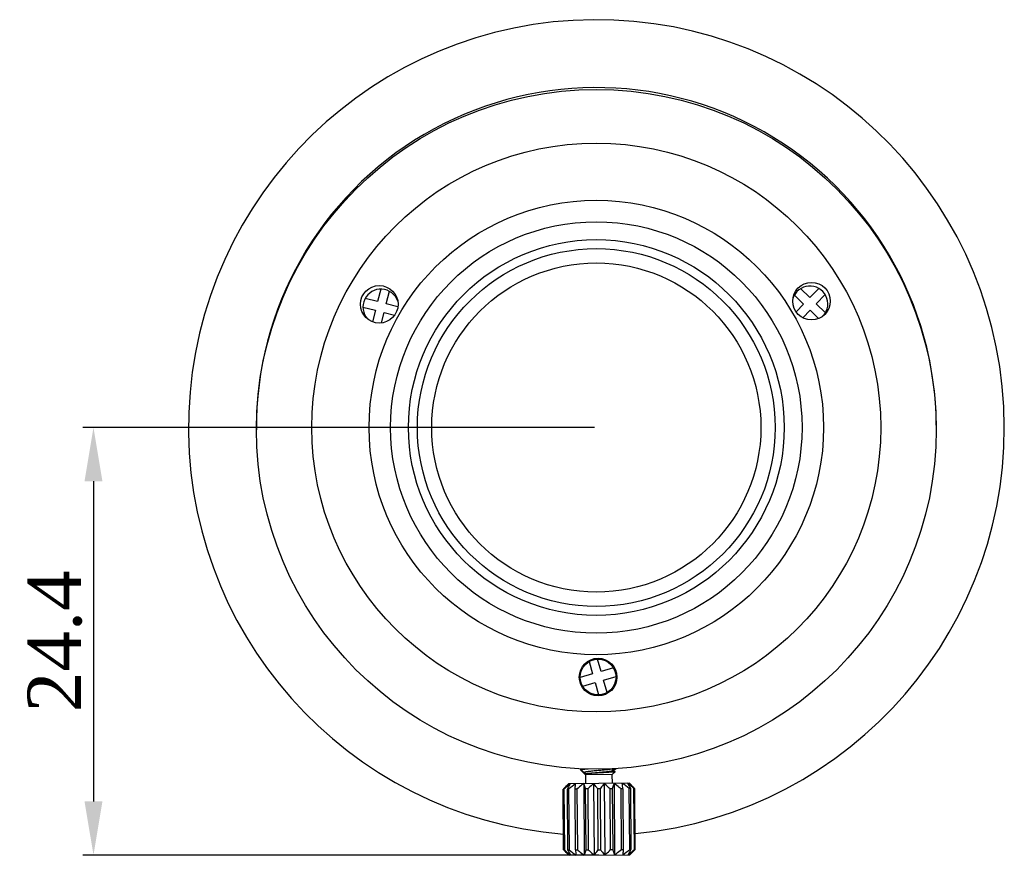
# Model space of a CAD drawing. Extents: x 0 to 559, y 0 to 432.
# Tile 7 of 7: x 166 to 221, y 239 to 285. Entities that reach past the tile are written whole.
import ezdxf

# ---------------------------------------------------------------- set-up
doc = ezdxf.new("R2010")
doc.units = 0
doc.header["$LTSCALE"] = 30.734
doc.header["$PDMODE"] = 3
doc.header["$PDSIZE"] = 8
doc.layers.get('0').update_dxf_attribs({"linetype": 'CONTINUOUS'})
doc.layers.get('Defpoints').update_dxf_attribs({"linetype": 'CONTINUOUS'})
doc.layers.add('20_ALL_FEATURES', color=7, linetype='CONTINUOUS')
doc.styles.get("Standard").update_dxf_attribs({"font": 'times.ttf'})
doc.dimstyles.get("Standard").update_dxf_attribs({"dimtxt": 3, "dimasz": 3, "dimexe": 0.6, "dimexo": 0.1, "dimtad": 1, "dimtoh": 1, "dimdec": 0, "dimrnd": 1, "dimdsep": 46, "dimtxsty": 'STANDARD', "dimcen": 0.09, "dimclrt": 256, "dimazin": 2, "dimtp": 0.01, "dimtm": 0.01, "dimtfac": 1, "dimtdec": 0, "dimtmove": 0, "dimatfit": 3, "dimfxl": 1, "dimtolj": 1, "dimarcsym": 0})

# ---------------------------------------------------------------- blocks, each defined once
blk = doc.blocks.new('*D4')
at = {"color": 0, "lineweight": -2, "transparency": 16777216}
for p, q in [((198.384, 262.418), (169.778, 262.418)), ((170.378, 259.418), (170.378, 241.519)), ((198.626, 238.519), (169.778, 238.519))]:
    blk.add_line(p, q, dxfattribs=at)
at = {"color": 0, "transparency": 16777216}
for points in [[(169.878, 259.418), (170.878, 259.418), (170.378, 262.418)], [(169.878, 241.519), (170.878, 241.519), (170.378, 238.519)]]:
    blk.add_solid(points, dxfattribs=at)
at = {"layer": 'Defpoints', "color": 0, "transparency": 16777216}
for p in [(198.484, 262.418), (170.378, 238.519), (198.726, 238.519)]:
    blk.add_point(p, dxfattribs=at)
at = {"transparency": 16777216, "insert": (168.222, 250.468), "char_height": 3, "attachment_point": 5, "rotation": 90}
blk.add_mtext('\\A1;24.4', dxfattribs=at)

msp = doc.modelspace()

# ---------------------------------------------------------------- linework, layer by layer
at = {"layer": '20_ALL_FEATURES', "color": 7}
for p, q in [((186.434, 270.153), (186.26, 269.456)), ((186.745, 269.335), (186.919, 270.032)), ((209.557, 269.82), (210.074, 269.321)), ((210.421, 269.681), (209.904, 270.18)), ((210.92, 270.197), (210.421, 269.681)), ((210.781, 269.333), (211.28, 269.85)), ((185.442, 269.145), (186.139, 268.971)), ((186.26, 269.456), (185.563, 269.63)), ((187.393, 269.173), (186.745, 269.335)), ((210.074, 269.321), (209.651, 268.883)), ((211.297, 268.835), (210.781, 269.333)), ((186.139, 268.971), (185.978, 268.325)), ((186.478, 268.263), (186.624, 268.85)), ((186.624, 268.85), (187.213, 268.703)), ((210.026, 268.552), (210.433, 268.974)), ((210.433, 268.974), (210.913, 268.511)), ((198.078, 249.33), (198.276, 248.64)), ((198.757, 248.778), (198.559, 249.468)), ((199.447, 248.976), (198.757, 248.778)), ((198.276, 248.64), (197.586, 248.442)), ((198.895, 248.297), (199.585, 248.495)), ((199.093, 247.607), (198.895, 248.297)), ((197.724, 247.961), (198.414, 248.159)), ((198.414, 248.159), (198.612, 247.469)), ((197.624, 243.259), (197.624, 243.309)), ((197.66, 243.334), (197.63, 243.316)), ((199.408, 243.247), (199.407, 243.338)), ((199.409, 243.329), (199.408, 243.328)), ((199.417, 243.246), (199.589, 243.348)), ((197.647, 243.243), (197.841, 243.132)), ((197.843, 243.045), (197.658, 243.227)), ((197.664, 243.233), (197.66, 243.231)), ((197.842, 243.136), (197.842, 243.044)), ((197.849, 243.044), (197.842, 243.044)), ((197.876, 243.011), (197.842, 243.044)), ((199.376, 243.022), (197.876, 243.011)), ((197.876, 243.011), (197.88, 242.511)), ((199.53, 243.178), (199.376, 243.022)), ((199.38, 242.522), (199.376, 243.022)), ((199.378, 243.021), (199.376, 243.021)), ((199.378, 243.021), (199.469, 243.113)), ((199.382, 242.521), (199.378, 243.021)), ((199.528, 243.183), (199.408, 243.251)), ((196.659, 238.801), (196.634, 242.201)), ((196.644, 242.21), (196.635, 242.201)), ((196.635, 242.201), (196.66, 238.801)), ((196.832, 242.402), (196.643, 242.21)), ((196.675, 242.202), (196.652, 242.202)), ((196.676, 238.802), (196.652, 242.202)), ((196.675, 242.202), (196.7, 238.802)), ((196.935, 242.204), (196.867, 242.204)), ((196.892, 238.804), (196.867, 242.204)), ((200.33, 242.529), (196.93, 242.504)), ((196.935, 242.204), (196.959, 238.804)), ((197.399, 242.207), (197.295, 242.207)), ((197.32, 238.807), (197.295, 242.207)), ((197.399, 242.207), (197.424, 238.808)), ((197.78, 242.51), (197.809, 238.51)), ((198.012, 242.212), (197.884, 242.211)), ((197.909, 238.811), (197.884, 242.211)), ((198.012, 242.212), (198.037, 238.812)), ((198.334, 242.514), (198.363, 238.514)), ((198.7, 242.217), (198.564, 242.216)), ((198.589, 238.816), (198.564, 242.216)), ((198.7, 242.217), (198.724, 238.817)), ((198.925, 242.519), (198.954, 238.519)), ((199.379, 242.222), (199.252, 242.221)), ((199.276, 238.821), (199.252, 242.221)), ((199.379, 242.222), (199.404, 238.822)), ((199.48, 242.523), (199.509, 238.523)), ((199.969, 242.226), (199.865, 242.225)), ((199.889, 238.825), (199.865, 242.225)), ((199.969, 242.226), (199.993, 238.826)), ((200.397, 242.229), (200.329, 242.229)), ((200.354, 238.829), (200.329, 242.229)), ((200.332, 242.528), (200.622, 242.241)), ((200.397, 242.229), (200.421, 238.829)), ((200.612, 242.231), (200.589, 242.231)), ((200.613, 238.831), (200.589, 242.231)), ((200.612, 242.231), (200.637, 238.831)), ((200.633, 242.23), (200.622, 242.241)), ((200.657, 238.83), (200.633, 242.23)), ((200.658, 238.83), (200.634, 242.23)), ((196.66, 238.801), (196.668, 238.793)), ((196.897, 238.566), (196.667, 238.793)), ((196.676, 238.802), (196.7, 238.802)), ((196.892, 238.804), (196.959, 238.804)), ((196.959, 238.504), (200.359, 238.529)), ((196.961, 238.503), (200.361, 238.528)), ((197.32, 238.807), (197.424, 238.808)), ((197.909, 238.811), (198.037, 238.812)), ((198.589, 238.816), (198.724, 238.817)), ((199.276, 238.821), (199.404, 238.822)), ((199.889, 238.825), (199.993, 238.826)), ((200.354, 238.829), (200.421, 238.829)), ((200.361, 238.528), (200.648, 238.82)), ((200.424, 238.596), (200.42, 238.593)), ((200.613, 238.831), (200.637, 238.831)), ((200.647, 238.82), (200.657, 238.83))]:
    msp.add_line(p, q, dxfattribs=at)
for centre, radius in [((198.485, 262.316), 19), ((198.484, 262.418), 15.9), ((198.484, 262.418), 12.7), ((198.484, 262.418), 11.5), ((198.484, 262.418), 10.501), ((198.484, 262.418), 10), ((198.484, 262.418), 9.2), ((186.353, 269.305), 1.05), ((210.514, 269.481), 1.05), ((198.585, 248.468), 1.05), ((198.586, 248.468), 1)]:
    msp.add_circle(centre, radius, dxfattribs=at)
for centre, radius, start, end in [((198.49, 262.416), 22.8, 275.4429, 265.376), ((198.486, 262.417), 19.002, 0.4165, 180.4165), ((210.427, 269.327), 1, 319.0113, 161.9404), ((186.442, 269.153), 1, 18.8514, 221.9509), ((197.649, 243.284), 0.0368, 117.9026, 120.4613), ((198.904, 247.935), 4.634, 276.2642, 276.4295), ((202.954, 235.824), 8.978, 133.7073, 134.658), ((179.669, 239.893), 20.433, 6.5564, 7.4031), ((194.451, 235.807), 8.914, 46.1979, 47.3815), ((202.824, 245.205), 8.889, 226.1662, 227.2303), ((200.601, 242.199), 5.188, 224.4803, 225.4062), ((217.591, 241.14), 20.405, 186.5664, 187.4144), ((196.647, 242.185), 5.21, 315.4324, 316.4071), ((196.16, 242.649), 5.883, 316.4461, 316.7857), ((194.708, 244.827), 8.447, 313.3135, 314.6727)]:
    msp.add_arc(centre, radius, start, end, dxfattribs=at)
for points, knots in [([(197.624, 243.309), (197.624, 243.31), (197.625, 243.313), (197.628, 243.315), (197.63, 243.316)], [0, 0, 0, 0, 0.187637, 1, 1, 1, 1]), ([(197.715, 243.287), (197.702, 243.285), (197.684, 243.282), (197.661, 243.277), (197.648, 243.273), (197.638, 243.27), (197.63, 243.266), (197.624, 243.262), (197.624, 243.259)], [0, 0, 0, 0, 0.413319, 0.578624, 0.716037, 0.825566, 0.907784, 1, 1, 1, 1]), ([(197.647, 243.242), (197.645, 243.244), (197.637, 243.249), (197.629, 243.254), (197.624, 243.259)], [0, 0, 0, 0, 0.284897, 1, 1, 1, 1]), ([(197.631, 243.317), (197.634, 243.318), (197.641, 243.321), (197.661, 243.327), (197.677, 243.33), (197.689, 243.333)], [0, 0, 0, 0, 0.16578, 0.387483, 1, 1, 1, 1]), ([(198.028, 243.321), (197.968, 243.316), (197.883, 243.308), (197.779, 243.296), (197.735, 243.29), (197.715, 243.287)], [0, 0, 0, 0, 0.576878, 0.809508, 1, 1, 1, 1]), ([(199.399, 243.338), (199.395, 243.336), (199.385, 243.332), (199.367, 243.326), (199.344, 243.321), (199.303, 243.313), (199.239, 243.303), (199.149, 243.292), (199.044, 243.28), (198.927, 243.269), (198.801, 243.257), (198.714, 243.249), (198.67, 243.245)], [0, 0, 0, 0, 0.018348, 0.043837, 0.076509, 0.116197, 0.215605, 0.339458, 0.484224, 0.645737, 0.819347, 1, 1, 1, 1]), ([(199.535, 243.345), (199.527, 243.343), (199.489, 243.338), (199.452, 243.333), (199.423, 243.33)], [0, 0, 0, 0, 0.215958, 1, 1, 1, 1]), ([(197.66, 243.231), (197.659, 243.231), (197.658, 243.23), (197.657, 243.229), (197.657, 243.228), (197.658, 243.227), (197.658, 243.227)], [0, 0, 0, 0, 0.33324, 0.571824, 0.766654, 1, 1, 1, 1]), ([(198.67, 243.245), (198.617, 243.241), (198.513, 243.232), (198.36, 243.218), (198.219, 243.204), (198.095, 243.191), (197.992, 243.177), (197.922, 243.166), (197.88, 243.156), (197.862, 243.151), (197.851, 243.146), (197.845, 243.142), (197.842, 243.138), (197.842, 243.136)], [0, 0, 0, 0, 0.189923, 0.374292, 0.545541, 0.696689, 0.821579, 0.915272, 0.949282, 0.974424, 0.983695, 0.990868, 1, 1, 1, 1]), ([(198.625, 243.108), (198.577, 243.105), (198.483, 243.1), (198.345, 243.092), (198.218, 243.084), (198.104, 243.076), (198.02, 243.069), (197.963, 243.064), (197.928, 243.06), (197.899, 243.056), (197.877, 243.052), (197.861, 243.049), (197.852, 243.046), (197.849, 243.044)], [0, 0, 0, 0, 0.185746, 0.364264, 0.529939, 0.677481, 0.801978, 0.854247, 0.899245, 0.936563, 0.965902, 0.987047, 1, 1, 1, 1]), ([(197.864, 243.051), (197.87, 243.053), (197.886, 243.057), (197.924, 243.066), (197.985, 243.076), (198.075, 243.088), (198.182, 243.1), (198.304, 243.112), (198.437, 243.125), (198.576, 243.137), (198.716, 243.149), (198.854, 243.162), (198.984, 243.174), (199.102, 243.186), (199.204, 243.198), (199.278, 243.209), (199.327, 243.217), (199.355, 243.223), (199.377, 243.229), (199.392, 243.234), (199.4, 243.238), (199.405, 243.241), (199.408, 243.245), (199.408, 243.247)], [0, 0, 0, 0, 0.013172, 0.030122, 0.075005, 0.133373, 0.20338, 0.282788, 0.368986, 0.459187, 0.550434, 0.639746, 0.724205, 0.801068, 0.867821, 0.922347, 0.944467, 0.962929, 0.977627, 0.988529, 0.992585, 0.995763, 1, 1, 1, 1]), ([(199.53, 243.178), (199.529, 243.177), (199.526, 243.176), (199.519, 243.173), (199.503, 243.169), (199.48, 243.165), (199.448, 243.161), (199.409, 243.157), (199.362, 243.153), (199.309, 243.149), (199.226, 243.143), (199.11, 243.135), (198.958, 243.126), (198.795, 243.117), (198.682, 243.111), (198.625, 243.108)], [0, 0, 0, 0, 0.00385, 0.009716, 0.027838, 0.054573, 0.089799, 0.133295, 0.184683, 0.243522, 0.309285, 0.459182, 0.628744, 0.811444, 1, 1, 1, 1]), ([(199.469, 243.113), (199.469, 243.113), (199.467, 243.112), (199.465, 243.111), (199.463, 243.11)], [0, 0, 0, 0, 0.188846, 1, 1, 1, 1]), ([(199.469, 243.116), (199.47, 243.116), (199.47, 243.115), (199.469, 243.114), (199.469, 243.113)], [0, 0, 0, 0, 0.466732, 1, 1, 1, 1]), ([(199.53, 243.178), (199.53, 243.178), (199.531, 243.179), (199.531, 243.18), (199.53, 243.182), (199.529, 243.182), (199.528, 243.183)], [0, 0, 0, 0, 0.23424, 0.429784, 0.668007, 1, 1, 1, 1]), ([(196.652, 242.202), (196.674, 242.228), (196.765, 242.331), (196.858, 242.431), (196.93, 242.504)], [0, 0, 0, 0, 0.251847, 1, 1, 1, 1]), ([(197.032, 242.505), (197.002, 242.481), (196.88, 242.382), (196.762, 242.28), (196.675, 242.202)], [0, 0, 0, 0, 0.249455, 1, 1, 1, 1]), ([(196.867, 242.204), (196.88, 242.229), (196.934, 242.331), (196.989, 242.431), (197.032, 242.505)], [0, 0, 0, 0, 0.254298, 1, 1, 1, 1]), ([(197.295, 242.207), (197.298, 242.232), (197.308, 242.333), (197.319, 242.433), (197.327, 242.507)], [0, 0, 0, 0, 0.256694, 1, 1, 1, 1]), ([(197.78, 242.51), (197.747, 242.486), (197.618, 242.388), (197.492, 242.286), (197.399, 242.207)], [0, 0, 0, 0, 0.249818, 1, 1, 1, 1]), ([(197.884, 242.211), (197.876, 242.237), (197.842, 242.337), (197.807, 242.437), (197.78, 242.51)], [0, 0, 0, 0, 0.255719, 1, 1, 1, 1]), ([(198.334, 242.514), (198.307, 242.49), (198.197, 242.392), (198.091, 242.29), (198.012, 242.212)], [0, 0, 0, 0, 0.248863, 1, 1, 1, 1]), ([(198.564, 242.216), (198.545, 242.242), (198.471, 242.343), (198.394, 242.442), (198.334, 242.514)], [0, 0, 0, 0, 0.252936, 1, 1, 1, 1]), ([(198.925, 242.519), (198.905, 242.494), (198.828, 242.396), (198.754, 242.294), (198.7, 242.217)], [0, 0, 0, 0, 0.246773, 1, 1, 1, 1]), ([(199.252, 242.221), (199.225, 242.247), (199.118, 242.348), (199.009, 242.447), (198.925, 242.519)], [0, 0, 0, 0, 0.251056, 1, 1, 1, 1]), ([(199.48, 242.523), (199.471, 242.498), (199.436, 242.399), (199.403, 242.298), (199.379, 242.222)], [0, 0, 0, 0, 0.243637, 1, 1, 1, 1]), ([(199.865, 242.225), (199.833, 242.251), (199.707, 242.353), (199.578, 242.452), (199.48, 242.523)], [0, 0, 0, 0, 0.25019, 1, 1, 1, 1]), ([(200.227, 242.528), (200.242, 242.504), (200.3, 242.406), (200.356, 242.305), (200.397, 242.229)], [0, 0, 0, 0, 0.245243, 1, 1, 1, 1]), ([(200.589, 242.231), (200.559, 242.256), (200.441, 242.358), (200.32, 242.457), (200.227, 242.528)], [0, 0, 0, 0, 0.250519, 1, 1, 1, 1]), ([(200.33, 242.529), (200.354, 242.505), (200.45, 242.408), (200.543, 242.307), (200.612, 242.231)], [0, 0, 0, 0, 0.247985, 1, 1, 1, 1]), ([(196.9, 238.563), (196.881, 238.583), (196.805, 238.661), (196.731, 238.741), (196.676, 238.802)], [0, 0, 0, 0, 0.248523, 1, 1, 1, 1]), ([(197.061, 238.505), (197.03, 238.529), (196.908, 238.625), (196.788, 238.725), (196.7, 238.802)], [0, 0, 0, 0, 0.249455, 1, 1, 1, 1]), ([(197.061, 238.505), (197.047, 238.529), (196.988, 238.627), (196.933, 238.728), (196.892, 238.804)], [0, 0, 0, 0, 0.245244, 1, 1, 1, 1]), ([(197.424, 238.808), (197.455, 238.782), (197.581, 238.68), (197.71, 238.581), (197.809, 238.51)], [0, 0, 0, 0, 0.25019, 1, 1, 1, 1]), ([(197.809, 238.51), (197.817, 238.535), (197.852, 238.634), (197.885, 238.735), (197.909, 238.811)], [0, 0, 0, 0, 0.243637, 1, 1, 1, 1]), ([(198.037, 238.812), (198.063, 238.786), (198.17, 238.685), (198.279, 238.586), (198.363, 238.514)], [0, 0, 0, 0, 0.251056, 1, 1, 1, 1]), ([(198.363, 238.514), (198.383, 238.539), (198.46, 238.637), (198.534, 238.739), (198.589, 238.816)], [0, 0, 0, 0, 0.246772, 1, 1, 1, 1]), ([(198.724, 238.817), (198.743, 238.791), (198.817, 238.69), (198.894, 238.591), (198.954, 238.519)], [0, 0, 0, 0, 0.252935, 1, 1, 1, 1]), ([(198.954, 238.519), (198.981, 238.543), (199.091, 238.641), (199.198, 238.743), (199.276, 238.821)], [0, 0, 0, 0, 0.248863, 1, 1, 1, 1]), ([(199.404, 238.822), (199.412, 238.796), (199.446, 238.696), (199.481, 238.596), (199.509, 238.523)], [0, 0, 0, 0, 0.255717, 1, 1, 1, 1]), ([(199.509, 238.523), (199.541, 238.547), (199.67, 238.645), (199.796, 238.747), (199.889, 238.825)], [0, 0, 0, 0, 0.249818, 1, 1, 1, 1]), ([(199.993, 238.826), (199.991, 238.801), (199.98, 238.7), (199.97, 238.6), (199.961, 238.526)], [0, 0, 0, 0, 0.256693, 1, 1, 1, 1]), ([(200.256, 238.528), (200.287, 238.552), (200.408, 238.65), (200.526, 238.753), (200.613, 238.831)], [0, 0, 0, 0, 0.249456, 1, 1, 1, 1]), ([(200.421, 238.829), (200.408, 238.803), (200.355, 238.702), (200.299, 238.602), (200.256, 238.528)], [0, 0, 0, 0, 0.254298, 1, 1, 1, 1]), ([(200.637, 238.831), (200.621, 238.813), (200.559, 238.742), (200.496, 238.673), (200.448, 238.621)], [0, 0, 0, 0, 0.251155, 1, 1, 1, 1])]:
    msp.add_open_spline(points, degree=3, knots=knots, dxfattribs=at)
for points in [[(197.327, 242.507), (197.193, 242.41), (197.063, 242.308), (196.935, 242.204)], [(200.329, 242.229), (200.199, 242.331), (200.067, 242.431), (199.932, 242.526)], [(196.959, 238.804), (197.089, 238.702), (197.221, 238.602), (197.356, 238.507)], [(199.961, 238.526), (200.095, 238.623), (200.225, 238.724), (200.354, 238.829)]]:
    msp.add_open_spline(points, degree=3, dxfattribs=at)

# ---------------------------------------------------------------- dimensions: what is measured, and where the dimension line sits
dim = msp.add_linear_dim(base=(170.378, 238.519), p1=(198.484, 262.418), p2=(198.726, 238.519), angle=90, text='24.4', dimstyle='STANDARD')
dim.commit()
dim.dimension.update_dxf_attribs({"geometry": '*D4', "text_midpoint": (168.222, 250.468)})

doc.saveas('drawing.dxf')
